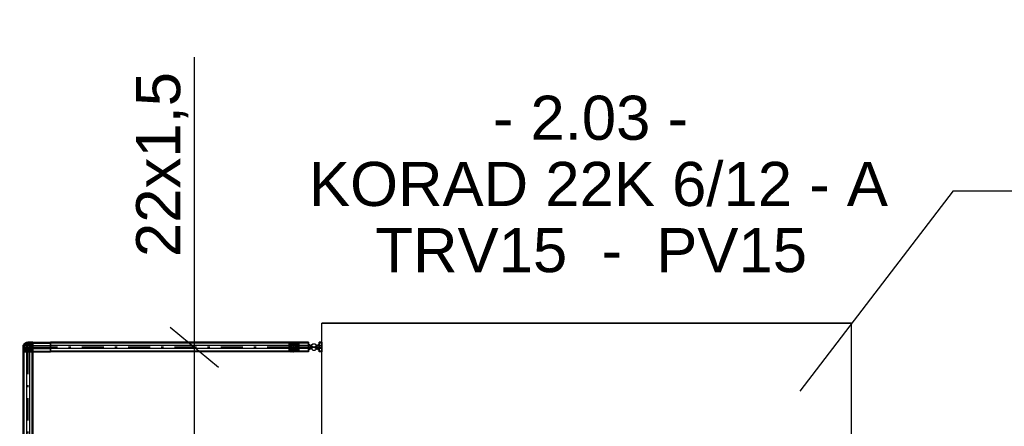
# Model space of a CAD drawing. Header units: millimetres. Extents: x 49721 to 99817, y 15126 to 82527.
# Tile 6 of 25: x 74081 to 76312, y 28095 to 29017. Entities that reach past the tile are written whole.
import ezdxf

# ---------------------------------------------------------------- set-up
doc = ezdxf.new("R2010")
doc.units = ezdxf.units.MM
doc.linetypes.add('ACAD_ISO03W100', pattern=[30, 12, -18])
doc.linetypes.add('DASHDOT', pattern=[105, 50, -25, 5, -25])
doc.layers.add('2__NP___VYKUROVACIE_TELES_', color=3, linetype='Continuous', lineweight=30)
for name, color, linetype in [('NEDEFINOVAN__POTRUBIE', 7, 'Continuous'), ('POLO_KY', 7, 'Continuous'), ('PR_VODN__POTRUBIE', 7, 'Continuous')]:
    doc.layers.add(name, color=color, linetype=linetype)
doc.styles.add('ARIAL', font='arial.ttf')

msp = doc.modelspace()

# ---------------------------------------------------------------- linework, layer by layer
for p, q in [((76196, 28629), (75848.5, 28174.8)), ((76196, 28629), (78106.1, 28629)), ((74421.9, 28319.9), (74531.4, 28228.8))]:
    msp.add_line(p, q)
at = {"color": 8, "linetype": 'ACAD_ISO03W100', "ltscale": 10}
msp.add_circle((75567, 27765.6), 2368.4, dxfattribs=at)
at = {"layer": '2__NP___VYKUROVACIE_TELES_', "color": 92}
for p, q in [((74766, 27728.4), (74766, 28328.4)), ((74766, 27728.4), (74766, 28328.4)), ((74788.5, 28328.4), (74788.5, 28328.4)), ((74823.5, 28328.4), (74823.5, 28328.4)), ((74858.5, 28328.4), (74858.5, 28328.4)), ((74893.5, 28328.4), (74893.5, 28328.4)), ((74928.5, 28328.4), (74928.5, 28328.4)), ((74963.5, 28328.4), (74963.5, 28328.4)), ((74998.5, 28328.4), (74998.5, 28328.4)), ((75033.5, 28328.4), (75033.5, 28328.4)), ((75068.5, 28328.4), (75068.5, 28328.4)), ((75103.5, 28328.4), (75103.5, 28328.4)), ((75138.5, 28328.4), (75138.5, 28328.4)), ((75173.5, 28328.4), (75173.5, 28328.4)), ((75208.5, 28328.4), (75208.5, 28328.4)), ((75243.5, 28328.4), (75243.5, 28328.4)), ((75278.5, 28328.4), (75278.5, 28328.4)), ((75313.5, 28328.4), (75313.5, 28328.4)), ((75348.5, 28328.4), (75348.5, 28328.4)), ((75383.5, 28328.4), (75383.5, 28328.4)), ((75418.5, 28328.4), (75418.5, 28328.4)), ((75453.5, 28328.4), (75453.5, 28328.4)), ((75488.5, 28328.4), (75488.5, 28328.4)), ((75523.5, 28328.4), (75523.5, 28328.4)), ((75558.5, 28328.4), (75558.5, 28328.4)), ((75593.5, 28328.4), (75593.5, 28328.4)), ((75628.5, 28328.4), (75628.5, 28328.4)), ((75663.5, 28328.4), (75663.5, 28328.4)), ((75698.5, 28328.4), (75698.5, 28328.4)), ((75733.5, 28328.4), (75733.5, 28328.4)), ((75768.5, 28328.4), (75768.5, 28328.4)), ((75803.5, 28328.4), (75803.5, 28328.4)), ((75838.5, 28328.4), (75838.5, 28328.4)), ((75873.5, 28328.4), (75873.5, 28328.4)), ((75908.5, 28328.4), (75908.5, 28328.4)), ((75943.5, 28328.4), (75943.5, 28328.4)), ((75966, 27728.4), (75966, 28328.4)), ((75966, 27728.4), (75966, 28328.4))]:
    msp.add_line(p, q, dxfattribs=at)
msp.add_lwpolyline([(75966, 28328.4), (74766, 28328.4), (74766, 28328.4), (75966, 28328.4), (75966, 28328.4)], dxfattribs=at)
at = {"layer": 'NEDEFINOVAN__POTRUBIE', "color": 7}
for p, q in [((74747.6, 28274.4), (74735.4, 28281)), ((74747.6, 28274.4), (74735.4, 28281)), ((74735.4, 28278.5), (74735.4, 28281)), ((74735.4, 28281), (74735.4, 28281)), ((74735.4, 28281), (74735.4, 28278.5)), ((74747.6, 28274.4), (74735.4, 28278.5)), ((74747.6, 28274.4), (74735.4, 28278.5)), ((74735.4, 28274.4), (74735.4, 28278.5)), ((74735.4, 28278.5), (74735.4, 28274.4)), ((74747.6, 28274.4), (74735.4, 28274.4)), ((74747.6, 28274.4), (74735.4, 28270.2)), ((74747.6, 28274.4), (74735.4, 28267.7)), ((74747.6, 28274.4), (74735.4, 28267.7)), ((74747.6, 28274.4), (74735.4, 28270.2)), ((74747.6, 28274.4), (74735.4, 28274.4)), ((74735.4, 28274.4), (74735.4, 28270.2)), ((74735.4, 28270.2), (74735.4, 28274.4)), ((74747.6, 28274.4), (74759.7, 28281)), ((74747.6, 28274.4), (74759.7, 28281)), ((74747.6, 28274.4), (74759.7, 28278.5)), ((74747.6, 28274.4), (74759.7, 28278.5)), ((74747.6, 28274.4), (74759.7, 28274.4)), ((74747.6, 28274.4), (74759.7, 28270.2)), ((74747.6, 28274.4), (74759.7, 28267.7)), ((74747.6, 28274.4), (74759.7, 28267.7)), ((74747.6, 28274.4), (74759.7, 28270.2)), ((74747.6, 28274.4), (74759.7, 28274.4)), ((74747.6, 28274.4), (74747.6, 28274.4)), ((74747.6, 28274.4), (74747.6, 28274.4)), ((74747.6, 28274.4), (74747.6, 28274.4)), ((74747.6, 28274.4), (74747.6, 28274.4)), ((74747.6, 28274.4), (74747.6, 28274.4)), ((74747.6, 28274.4), (74747.6, 28274.4)), ((74747.6, 28274.4), (74747.6, 28274.4)), ((74747.6, 28274.4), (74747.6, 28274.4)), ((74747.6, 28274.4), (74747.6, 28274.4)), ((74747.6, 28274.4), (74747.6, 28274.4)), ((74747.6, 28274.4), (74747.6, 28274.4)), ((74747.6, 28274.4), (74747.6, 28274.4)), ((74747.6, 28274.4), (74747.6, 28274.4)), ((74747.6, 28274.4), (74747.6, 28274.4)), ((74747.6, 28274.4), (74747.6, 28274.4)), ((74747.6, 28274.4), (74747.6, 28274.4)), ((74747.6, 28274.4), (74747.6, 28274.4)), ((74747.6, 28274.4), (74747.6, 28274.4)), ((74747.6, 28274.4), (74747.6, 28274.4)), ((74747.6, 28274.4), (74747.6, 28274.4)), ((74747.6, 28274.4), (74747.6, 28274.4)), ((74766, 28285.4), (74759.7, 28285.4)), ((74759.7, 28285.4), (74759.7, 28283.3)), ((74759.7, 28283.3), (74759.7, 28285.4)), ((74766, 28283.3), (74759.7, 28283.3)), ((74766, 28283.3), (74759.7, 28283.3)), ((74759.7, 28283.3), (74759.7, 28277.8)), ((74759.7, 28277.8), (74759.7, 28283.3)), ((74759.7, 28278.5), (74759.7, 28281)), ((74759.7, 28281), (74759.7, 28281)), ((74759.7, 28281), (74759.7, 28278.5)), ((74759.7, 28274.4), (74759.7, 28278.5)), ((74759.7, 28278.5), (74759.7, 28274.4)), ((74766, 28277.8), (74759.7, 28277.8)), ((74766, 28277.8), (74759.7, 28277.8)), ((74759.7, 28277.8), (74759.7, 28271)), ((74759.7, 28271), (74759.7, 28277.8)), ((74766, 28274.4), (74759.7, 28274.4)), ((74759.7, 28274.4), (74759.7, 28270.2)), ((74759.7, 28270.2), (74759.7, 28274.4)), ((74766, 28271), (74759.7, 28271)), ((74766, 28271), (74759.7, 28271)), ((74759.7, 28271), (74759.7, 28265.5)), ((74759.7, 28265.5), (74759.7, 28271)), ((74766, 28285.4), (74766, 28283.3)), ((74766, 28283.3), (74766, 28285.4)), ((74766, 28283.3), (74766, 28277.8)), ((74766, 28277.8), (74766, 28283.3)), ((74766, 28277.8), (74766, 28271)), ((74766, 28271), (74766, 28277.8)), ((74766, 28271), (74766, 28265.5)), ((74766, 28265.5), (74766, 28271)), ((74735.4, 28270.2), (74735.4, 28267.7)), ((74735.4, 28267.7), (74735.4, 28270.2)), ((74735.4, 28267.7), (74735.4, 28267.7)), ((74759.7, 28270.2), (74759.7, 28267.7)), ((74759.7, 28267.7), (74759.7, 28270.2)), ((74759.7, 28267.7), (74759.7, 28267.7)), ((74766, 28265.5), (74759.7, 28265.5)), ((74766, 28265.5), (74759.7, 28265.5)), ((74759.7, 28265.5), (74759.7, 28263.4)), ((74759.7, 28263.4), (74759.7, 28265.5)), ((74766, 28263.4), (74759.7, 28263.4)), ((74766, 28265.5), (74766, 28263.4)), ((74766, 28263.4), (74766, 28265.5))]:
    msp.add_line(p, q, dxfattribs=at)
msp.add_lwpolyline([(74740.6, 28274.4), (74741.9, 28270.2), (74745.4, 28267.7), (74749.7, 28267.7), (74753.2, 28270.2), (74754.6, 28274.4), (74753.2, 28278.5), (74749.7, 28281), (74745.4, 28281), (74741.9, 28278.5), (74740.6, 28274.4)], dxfattribs=at)
at = {"layer": 'POLO_KY', "color": 7}
msp.add_line((74476.7, 27782.4), (74476.7, 28931.7), dxfattribs=at)
at = {"layer": 'PR_VODN__POTRUBIE', "color": 12}
for p, q in [((74093, 28283.3), (74089, 28277.8)), ((74093, 28283.3), (74089, 28277.8)), ((74089, 28277.8), (74089, 28277.8)), ((74089, 28277.8), (74089, 28271)), ((74089, 28277.8), (74089, 28271)), ((74089, 28271), (74089, 28271)), ((74089, 28271), (74093, 28265.5)), ((74089, 28271), (74093, 28265.5)), ((74099.4, 28285.4), (74093, 28283.3)), ((74099.4, 28285.4), (74093, 28283.3)), ((74093, 28283.3), (74093, 28283.3)), ((74099.4, 28285.4), (74099.4, 28285.4)), ((74105.9, 28283.3), (74099.4, 28285.4)), ((74105.9, 28283.3), (74099.4, 28285.4)), ((74105.9, 28283.3), (74105.9, 28283.3)), ((74109.9, 28277.8), (74105.9, 28283.3)), ((74109.9, 28277.8), (74105.9, 28283.3)), ((74105.9, 28265.5), (74109.9, 28271)), ((74105.9, 28265.5), (74109.9, 28271)), ((74109.9, 28277.8), (74109.9, 28277.8)), ((74109.9, 28271), (74109.9, 28277.8)), ((74109.9, 28271), (74109.9, 28277.8)), ((74109.9, 28271), (74109.9, 28271)), ((74110.4, 28285.4), (74150.7, 28285.4)), ((74110.4, 28285.4), (74110.4, 28283.3)), ((74110.4, 28283.3), (74110.4, 28285.4)), ((74110.4, 28283.3), (74150.7, 28283.3)), ((74110.4, 28283.3), (74150.7, 28283.3)), ((74110.4, 28283.3), (74110.4, 28277.8)), ((74110.4, 28277.8), (74110.4, 28283.3)), ((74110.4, 28277.8), (74150.7, 28277.8)), ((74110.4, 28277.8), (74150.7, 28277.8)), ((74110.4, 28277.8), (74110.4, 28271)), ((74110.4, 28271), (74110.4, 28277.8)), ((74110.4, 28271), (74150.7, 28271)), ((74110.4, 28271), (74150.7, 28271)), ((74110.4, 28271), (74110.4, 28265.5)), ((74110.4, 28265.5), (74110.4, 28271)), ((74691.5, 28285.4), (74150.7, 28285.4)), ((74150.7, 28285.4), (74150.7, 28283.3)), ((74150.7, 28283.3), (74150.7, 28285.4)), ((74150.7, 28285.4), (74150.7, 28283.3)), ((74150.7, 28283.3), (74150.7, 28285.4)), ((74691.5, 28283.3), (74150.7, 28283.3)), ((74691.5, 28283.3), (74150.7, 28283.3)), ((74150.7, 28283.3), (74150.7, 28277.8)), ((74150.7, 28277.8), (74150.7, 28283.3)), ((74150.7, 28283.3), (74150.7, 28277.8)), ((74150.7, 28277.8), (74150.7, 28283.3)), ((74691.5, 28277.8), (74150.7, 28277.8)), ((74691.5, 28277.8), (74150.7, 28277.8)), ((74150.7, 28277.8), (74150.7, 28271)), ((74150.7, 28271), (74150.7, 28277.8)), ((74150.7, 28277.8), (74150.7, 28271)), ((74150.7, 28271), (74150.7, 28277.8)), ((74691.5, 28271), (74150.7, 28271)), ((74691.5, 28271), (74150.7, 28271)), ((74150.7, 28271), (74150.7, 28265.5)), ((74150.7, 28265.5), (74150.7, 28271)), ((74150.7, 28271), (74150.7, 28265.5)), ((74150.7, 28265.5), (74150.7, 28271)), ((74691.5, 28285.4), (74691.5, 28283.3)), ((74691.5, 28283.3), (74691.5, 28285.4)), ((74691.5, 28283.3), (74691.5, 28277.8)), ((74691.5, 28277.8), (74691.5, 28283.3)), ((74691.5, 28277.8), (74691.5, 28271)), ((74691.5, 28271), (74691.5, 28277.8)), ((74691.5, 28271), (74691.5, 28265.5)), ((74691.5, 28265.5), (74691.5, 28271)), ((74696, 28283.3), (74692, 28277.8)), ((74696, 28283.3), (74692, 28277.8)), ((74692, 28277.8), (74692, 28277.8)), ((74692, 28277.8), (74692, 28271)), ((74692, 28277.8), (74692, 28271)), ((74692, 28271), (74692, 28271)), ((74692, 28271), (74696, 28265.5)), ((74692, 28271), (74696, 28265.5)), ((74702.5, 28285.4), (74696, 28283.3)), ((74702.5, 28285.4), (74696, 28283.3)), ((74696, 28283.3), (74696, 28283.3)), ((74702.5, 28285.4), (74702.5, 28285.4)), ((74708.9, 28283.3), (74702.5, 28285.4)), ((74708.9, 28283.3), (74702.5, 28285.4)), ((74708.9, 28283.3), (74708.9, 28283.3)), ((74712.9, 28277.8), (74708.9, 28283.3)), ((74712.9, 28277.8), (74708.9, 28283.3)), ((74708.9, 28265.5), (74712.9, 28271)), ((74708.9, 28265.5), (74712.9, 28271)), ((74712.9, 28277.8), (74712.9, 28277.8)), ((74712.9, 28271), (74712.9, 28277.8)), ((74712.9, 28271), (74712.9, 28277.8)), ((74712.9, 28271), (74712.9, 28271)), ((74735.4, 28285.4), (74713.5, 28285.4)), ((74713.5, 28285.4), (74713.5, 28283.3)), ((74713.5, 28283.3), (74713.5, 28285.4)), ((74735.4, 28283.3), (74713.5, 28283.3)), ((74735.4, 28283.3), (74713.5, 28283.3)), ((74713.5, 28283.3), (74713.5, 28277.8)), ((74713.5, 28277.8), (74713.5, 28283.3)), ((74735.4, 28277.8), (74713.5, 28277.8)), ((74735.4, 28277.8), (74713.5, 28277.8)), ((74713.5, 28277.8), (74713.5, 28271)), ((74713.5, 28271), (74713.5, 28277.8)), ((74735.4, 28271), (74713.5, 28271)), ((74735.4, 28271), (74713.5, 28271)), ((74713.5, 28271), (74713.5, 28265.5)), ((74713.5, 28265.5), (74713.5, 28271)), ((74735.4, 28285.4), (74735.4, 28283.3)), ((74735.4, 28283.3), (74735.4, 28285.4)), ((74735.4, 28283.3), (74735.4, 28277.8)), ((74735.4, 28277.8), (74735.4, 28283.3)), ((74735.4, 28277.8), (74735.4, 28271)), ((74735.4, 28271), (74735.4, 28277.8)), ((74735.4, 28271), (74735.4, 28265.5)), ((74735.4, 28265.5), (74735.4, 28271)), ((74088.4, 28263.4), (74088.4, 27528.4)), ((74088.4, 28263.4), (74090.5, 28263.4)), ((74090.5, 28263.4), (74088.4, 28263.4)), ((74090.5, 28263.4), (74090.5, 27528.4)), ((74090.5, 28263.4), (74090.5, 27528.4)), ((74090.5, 28263.4), (74096, 28263.4)), ((74096, 28263.4), (74090.5, 28263.4)), ((74093, 28265.5), (74093, 28265.5)), ((74093, 28265.5), (74099.4, 28263.4)), ((74093, 28265.5), (74099.4, 28263.4)), ((74096, 28263.4), (74096, 27528.4)), ((74096, 28263.4), (74096, 27528.4)), ((74096, 28263.4), (74102.8, 28263.4)), ((74102.8, 28263.4), (74096, 28263.4)), ((74099.4, 28263.4), (74105.9, 28265.5)), ((74099.4, 28263.4), (74105.9, 28265.5)), ((74099.4, 28263.4), (74099.4, 28263.4)), ((74102.8, 28263.4), (74102.8, 27528.4)), ((74102.8, 28263.4), (74102.8, 27528.4)), ((74102.8, 28263.4), (74108.3, 28263.4)), ((74108.3, 28263.4), (74102.8, 28263.4)), ((74105.9, 28265.5), (74105.9, 28265.5)), ((74108.3, 28263.4), (74108.3, 27528.4)), ((74108.3, 28263.4), (74108.3, 27528.4)), ((74108.3, 28263.4), (74110.4, 28263.4)), ((74110.4, 28263.4), (74108.3, 28263.4)), ((74110.4, 28265.5), (74150.7, 28265.5)), ((74110.4, 28265.5), (74150.7, 28265.5)), ((74110.4, 28265.5), (74110.4, 28263.4)), ((74110.4, 28263.4), (74110.4, 28265.5)), ((74110.4, 28263.4), (74110.4, 27528.4)), ((74110.4, 28263.4), (74150.7, 28263.4)), ((74691.5, 28265.5), (74150.7, 28265.5)), ((74691.5, 28265.5), (74150.7, 28265.5)), ((74150.7, 28265.5), (74150.7, 28263.4)), ((74150.7, 28263.4), (74150.7, 28265.5)), ((74150.7, 28265.5), (74150.7, 28263.4)), ((74150.7, 28263.4), (74150.7, 28265.5)), ((74691.5, 28263.4), (74150.7, 28263.4)), ((74691.5, 28265.5), (74691.5, 28263.4)), ((74691.5, 28263.4), (74691.5, 28265.5)), ((74696, 28265.5), (74696, 28265.5)), ((74696, 28265.5), (74702.5, 28263.4)), ((74696, 28265.5), (74702.5, 28263.4)), ((74702.5, 28263.4), (74708.9, 28265.5)), ((74702.5, 28263.4), (74708.9, 28265.5)), ((74702.5, 28263.4), (74702.5, 28263.4)), ((74708.9, 28265.5), (74708.9, 28265.5)), ((74735.4, 28265.5), (74713.5, 28265.5)), ((74735.4, 28265.5), (74713.5, 28265.5)), ((74713.5, 28265.5), (74713.5, 28263.4)), ((74713.5, 28263.4), (74713.5, 28265.5)), ((74735.4, 28263.4), (74713.5, 28263.4)), ((74735.4, 28265.5), (74735.4, 28263.4)), ((74735.4, 28263.4), (74735.4, 28265.5))]:
    msp.add_line(p, q, dxfattribs=at)
at = {"layer": 'PR_VODN__POTRUBIE', "color": 160, "linetype": 'DASHDOT'}
for p, q in [((74110.4, 28274.4), (74150.7, 28274.4)), ((74691.5, 28274.4), (74150.7, 28274.4)), ((74735.4, 28274.4), (74713.5, 28274.4)), ((74099.4, 28263.4), (74099.4, 27528.4))]:
    msp.add_line(p, q, dxfattribs=at)
at = {"layer": 'PR_VODN__POTRUBIE', "color": 12}
for points in [[(74088.4, 28274.4), (74090.5, 28267.9), (74096, 28263.9), (74102.8, 28263.9), (74108.3, 28267.9), (74110.4, 28274.4), (74108.3, 28280.8), (74102.8, 28284.8), (74096, 28284.8), (74090.5, 28280.8), (74088.4, 28274.4)], [(74088.4, 28274), (74090.5, 28267.7), (74096, 28263.9), (74102.8, 28263.9), (74108.3, 28267.7), (74110.4, 28274), (74108.3, 28280.2), (74102.8, 28284.1), (74096, 28284.1), (74090.5, 28280.2), (74088.4, 28274)], [(74088.4, 28272.9), (74090.5, 28267.3), (74096, 28263.8), (74102.8, 28263.8), (74108.3, 28267.3), (74110.4, 28272.9), (74108.3, 28278.5), (74102.8, 28281.9), (74096, 28281.9), (74090.5, 28278.5), (74088.4, 28272.9)], [(74088.4, 28271.1), (74090.5, 28266.6), (74096, 28263.7), (74102.8, 28263.7), (74108.3, 28266.6), (74110.4, 28271.1), (74108.3, 28275.7), (74102.8, 28278.5), (74096, 28278.5), (74090.5, 28275.7), (74088.4, 28271.1)], [(74088.4, 28274.4), (74088.4, 28274), (74088.4, 28272.9), (74088.4, 28271.1), (74088.4, 28268.9), (74088.4, 28266.2), (74088.4, 28263.4)], [(74088.4, 28268.9), (74090.5, 28265.6), (74096, 28263.6), (74102.8, 28263.6), (74108.3, 28265.6), (74110.4, 28268.9), (74108.3, 28272.1), (74102.8, 28274.1), (74096, 28274.1), (74090.5, 28272.1), (74088.4, 28268.9)], [(74099.4, 28285.4), (74105.9, 28283.3), (74109.9, 28277.8), (74109.9, 28271), (74105.9, 28265.5), (74099.4, 28263.4), (74093, 28265.5), (74089, 28271), (74089, 28277.8), (74093, 28283.3), (74099.4, 28285.4)], [(74110.4, 28277.8), (74104.9, 28277.8), (74099.7, 28277.8), (74095.3, 28277.8), (74091.8, 28277.8), (74089.7, 28277.8), (74089, 28277.8)], [(74110.4, 28271), (74104.9, 28271), (74099.7, 28271), (74095.3, 28271), (74091.8, 28271), (74089.7, 28271), (74089, 28271)], [(74099.8, 28285.4), (74106, 28283.3), (74109.9, 28277.8), (74109.9, 28271), (74106, 28265.5), (74099.8, 28263.4), (74093.6, 28265.5), (74089.7, 28271), (74089.7, 28277.8), (74093.6, 28283.3), (74099.8, 28285.4)], [(74090.5, 28280.8), (74090.5, 28280.2), (74090.5, 28278.5), (74090.5, 28275.7), (74090.5, 28272.1), (74090.5, 28267.9), (74090.5, 28263.4)], [(74100.9, 28285.4), (74106.5, 28283.3), (74110, 28277.8), (74110, 28271), (74106.5, 28265.5), (74100.9, 28263.4), (74095.3, 28265.5), (74091.8, 28271), (74091.8, 28277.8), (74095.3, 28283.3), (74100.9, 28285.4)], [(74110.4, 28283.3), (74105.9, 28283.3), (74101.7, 28283.3), (74098.1, 28283.3), (74095.3, 28283.3), (74093.6, 28283.3), (74093, 28283.3)], [(74102.7, 28285.4), (74107.2, 28283.3), (74110, 28277.8), (74110, 28271), (74107.2, 28265.5), (74102.7, 28263.4), (74098.1, 28265.5), (74095.3, 28271), (74095.3, 28277.8), (74098.1, 28283.3), (74102.7, 28285.4)], [(74096, 28284.8), (74096, 28284.1), (74096, 28281.9), (74096, 28278.5), (74096, 28274.1), (74096, 28268.9), (74096, 28263.4)], [(74110.4, 28285.4), (74107.6, 28285.4), (74104.9, 28285.4), (74102.7, 28285.4), (74100.9, 28285.4), (74099.8, 28285.4), (74099.4, 28285.4)], [(74104.9, 28285.4), (74108.2, 28283.3), (74110.2, 28277.8), (74110.2, 28271), (74108.2, 28265.5), (74104.9, 28263.4), (74101.7, 28265.5), (74099.7, 28271), (74099.7, 28277.8), (74101.7, 28283.3), (74104.9, 28285.4)], [(74102.8, 28284.8), (74102.8, 28284.1), (74102.8, 28281.9), (74102.8, 28278.5), (74102.8, 28274.1), (74102.8, 28268.9), (74102.8, 28263.4)], [(74107.6, 28285.4), (74109.3, 28283.3), (74110.3, 28277.8), (74110.3, 28271), (74109.3, 28265.5), (74107.6, 28263.4), (74105.9, 28265.5), (74104.9, 28271), (74104.9, 28277.8), (74105.9, 28283.3), (74107.6, 28285.4)], [(74110.4, 28283.3), (74109.3, 28283.3), (74108.2, 28283.3), (74107.2, 28283.3), (74106.5, 28283.3), (74106, 28283.3), (74105.9, 28283.3)], [(74108.3, 28280.8), (74108.3, 28280.2), (74108.3, 28278.5), (74108.3, 28275.7), (74108.3, 28272.1), (74108.3, 28267.9), (74108.3, 28263.4)], [(74110.4, 28277.8), (74110.3, 28277.8), (74110.2, 28277.8), (74110, 28277.8), (74110, 28277.8), (74109.9, 28277.8), (74109.9, 28277.8)], [(74110.4, 28271), (74110.3, 28271), (74110.2, 28271), (74110, 28271), (74110, 28271), (74109.9, 28271), (74109.9, 28271)], [(74110.4, 28285.4), (74110.4, 28283.3), (74110.4, 28277.8), (74110.4, 28271), (74110.4, 28265.5), (74110.4, 28263.4), (74110.4, 28265.5), (74110.4, 28271), (74110.4, 28277.8), (74110.4, 28283.3), (74110.4, 28285.4)], [(74110.4, 28274.4), (74110.4, 28274), (74110.4, 28272.9), (74110.4, 28271.1), (74110.4, 28268.9), (74110.4, 28266.2), (74110.4, 28263.4)], [(74691.5, 28285.4), (74691.5, 28283.3), (74691.5, 28277.8), (74691.5, 28271), (74691.5, 28265.5), (74691.5, 28263.4), (74691.5, 28265.5), (74691.5, 28271), (74691.5, 28277.8), (74691.5, 28283.3), (74691.5, 28285.4)], [(74702.5, 28285.4), (74702.1, 28285.4), (74701, 28285.4), (74699.2, 28285.4), (74697, 28285.4), (74694.3, 28285.4), (74691.5, 28285.4)], [(74696, 28283.3), (74695.8, 28283.3), (74695.4, 28283.3), (74694.7, 28283.3), (74693.7, 28283.3), (74692.6, 28283.3), (74691.5, 28283.3)], [(74708.9, 28283.3), (74708.3, 28283.3), (74706.6, 28283.3), (74703.8, 28283.3), (74700.2, 28283.3), (74696, 28283.3), (74691.5, 28283.3)], [(74692, 28277.8), (74692, 28277.8), (74691.9, 28277.8), (74691.8, 28277.8), (74691.7, 28277.8), (74691.6, 28277.8), (74691.5, 28277.8)], [(74712.9, 28277.8), (74712.2, 28277.8), (74710, 28277.8), (74706.6, 28277.8), (74702.2, 28277.8), (74697, 28277.8), (74691.5, 28277.8)], [(74692, 28271), (74692, 28271), (74691.9, 28271), (74691.8, 28271), (74691.7, 28271), (74691.6, 28271), (74691.5, 28271)], [(74712.9, 28271), (74712.2, 28271), (74710, 28271), (74706.6, 28271), (74702.2, 28271), (74697, 28271), (74691.5, 28271)], [(74694.3, 28285.4), (74692.6, 28283.3), (74691.6, 28277.8), (74691.6, 28271), (74692.6, 28265.5), (74694.3, 28263.4), (74696, 28265.5), (74697, 28271), (74697, 28277.8), (74696, 28283.3), (74694.3, 28285.4)], [(74697, 28285.4), (74693.7, 28283.3), (74691.7, 28277.8), (74691.7, 28271), (74693.7, 28265.5), (74697, 28263.4), (74700.2, 28265.5), (74702.2, 28271), (74702.2, 28277.8), (74700.2, 28283.3), (74697, 28285.4)], [(74699.2, 28285.4), (74694.7, 28283.3), (74691.8, 28277.8), (74691.8, 28271), (74694.7, 28265.5), (74699.2, 28263.4), (74703.8, 28265.5), (74706.6, 28271), (74706.6, 28277.8), (74703.8, 28283.3), (74699.2, 28285.4)], [(74701, 28285.4), (74695.4, 28283.3), (74691.9, 28277.8), (74691.9, 28271), (74695.4, 28265.5), (74701, 28263.4), (74706.6, 28265.5), (74710, 28271), (74710, 28277.8), (74706.6, 28283.3), (74701, 28285.4)], [(74702.5, 28285.4), (74708.9, 28283.3), (74712.9, 28277.8), (74712.9, 28271), (74708.9, 28265.5), (74702.5, 28263.4), (74696, 28265.5), (74692, 28271), (74692, 28277.8), (74696, 28283.3), (74702.5, 28285.4)], [(74702.5, 28285.4), (74696, 28283.3), (74692, 28277.8), (74692, 28271), (74696, 28265.5), (74702.5, 28263.4), (74708.9, 28265.5), (74712.9, 28271), (74712.9, 28277.8), (74708.9, 28283.3), (74702.5, 28285.4)], [(74702.1, 28285.4), (74695.8, 28283.3), (74692, 28277.8), (74692, 28271), (74695.8, 28265.5), (74702.1, 28263.4), (74708.3, 28265.5), (74712.2, 28271), (74712.2, 28277.8), (74708.3, 28283.3), (74702.1, 28285.4)], [(74713.5, 28277.8), (74707.9, 28277.8), (74702.7, 28277.8), (74698.3, 28277.8), (74694.9, 28277.8), (74692.7, 28277.8), (74692, 28277.8)], [(74713.5, 28271), (74707.9, 28271), (74702.7, 28271), (74698.3, 28271), (74694.9, 28271), (74692.7, 28271), (74692, 28271)], [(74702.8, 28285.4), (74709.1, 28283.3), (74712.9, 28277.8), (74712.9, 28271), (74709.1, 28265.5), (74702.8, 28263.4), (74696.6, 28265.5), (74692.7, 28271), (74692.7, 28277.8), (74696.6, 28283.3), (74702.8, 28285.4)], [(74703.9, 28285.4), (74709.5, 28283.3), (74713, 28277.8), (74713, 28271), (74709.5, 28265.5), (74703.9, 28263.4), (74698.3, 28265.5), (74694.9, 28271), (74694.9, 28277.8), (74698.3, 28283.3), (74703.9, 28285.4)], [(74713.5, 28283.3), (74708.9, 28283.3), (74704.7, 28283.3), (74701.1, 28283.3), (74698.3, 28283.3), (74696.6, 28283.3), (74696, 28283.3)], [(74705.7, 28285.4), (74710.3, 28283.3), (74713.1, 28277.8), (74713.1, 28271), (74710.3, 28265.5), (74705.7, 28263.4), (74701.1, 28265.5), (74698.3, 28271), (74698.3, 28277.8), (74701.1, 28283.3), (74705.7, 28285.4)], [(74713.5, 28285.4), (74710.6, 28285.4), (74708, 28285.4), (74705.7, 28285.4), (74703.9, 28285.4), (74702.8, 28285.4), (74702.5, 28285.4)], [(74708, 28285.4), (74711.2, 28283.3), (74713.2, 28277.8), (74713.2, 28271), (74711.2, 28265.5), (74708, 28263.4), (74704.7, 28265.5), (74702.7, 28271), (74702.7, 28277.8), (74704.7, 28283.3), (74708, 28285.4)], [(74710.6, 28285.4), (74712.3, 28283.3), (74713.3, 28277.8), (74713.3, 28271), (74712.3, 28265.5), (74710.6, 28263.4), (74708.9, 28265.5), (74707.9, 28271), (74707.9, 28277.8), (74708.9, 28283.3), (74710.6, 28285.4)], [(74713.5, 28283.3), (74712.3, 28283.3), (74711.2, 28283.3), (74710.3, 28283.3), (74709.5, 28283.3), (74709.1, 28283.3), (74708.9, 28283.3)], [(74713.5, 28277.8), (74713.3, 28277.8), (74713.2, 28277.8), (74713.1, 28277.8), (74713, 28277.8), (74712.9, 28277.8), (74712.9, 28277.8)], [(74713.5, 28271), (74713.3, 28271), (74713.2, 28271), (74713.1, 28271), (74713, 28271), (74712.9, 28271), (74712.9, 28271)], [(74713.5, 28285.4), (74713.5, 28283.3), (74713.5, 28277.8), (74713.5, 28271), (74713.5, 28265.5), (74713.5, 28263.4), (74713.5, 28265.5), (74713.5, 28271), (74713.5, 28277.8), (74713.5, 28283.3), (74713.5, 28285.4)], [(74088.4, 28266.2), (74090.5, 28264.5), (74096, 28263.5), (74102.8, 28263.5), (74108.3, 28264.5), (74110.4, 28266.2), (74108.3, 28267.9), (74102.8, 28268.9), (74096, 28268.9), (74090.5, 28267.9), (74088.4, 28266.2)], [(74088.4, 28263.4), (74090.5, 28263.4), (74096, 28263.4), (74102.8, 28263.4), (74108.3, 28263.4), (74110.4, 28263.4), (74108.3, 28263.4), (74102.8, 28263.4), (74096, 28263.4), (74090.5, 28263.4), (74088.4, 28263.4)], [(74090.5, 28267.9), (74090.5, 28267.7), (74090.5, 28267.3), (74090.5, 28266.6), (74090.5, 28265.6), (74090.5, 28264.5), (74090.5, 28263.4)], [(74110.4, 28265.5), (74105.9, 28265.5), (74101.7, 28265.5), (74098.1, 28265.5), (74095.3, 28265.5), (74093.6, 28265.5), (74093, 28265.5)], [(74096, 28263.9), (74096, 28263.9), (74096, 28263.8), (74096, 28263.7), (74096, 28263.6), (74096, 28263.5), (74096, 28263.4)], [(74110.4, 28263.4), (74107.6, 28263.4), (74104.9, 28263.4), (74102.7, 28263.4), (74100.9, 28263.4), (74099.8, 28263.4), (74099.4, 28263.4)], [(74102.8, 28263.9), (74102.8, 28263.9), (74102.8, 28263.8), (74102.8, 28263.7), (74102.8, 28263.6), (74102.8, 28263.5), (74102.8, 28263.4)], [(74110.4, 28265.5), (74109.3, 28265.5), (74108.2, 28265.5), (74107.2, 28265.5), (74106.5, 28265.5), (74106, 28265.5), (74105.9, 28265.5)], [(74108.3, 28267.9), (74108.3, 28267.7), (74108.3, 28267.3), (74108.3, 28266.6), (74108.3, 28265.6), (74108.3, 28264.5), (74108.3, 28263.4)], [(74696, 28265.5), (74695.8, 28265.5), (74695.4, 28265.5), (74694.7, 28265.5), (74693.7, 28265.5), (74692.6, 28265.5), (74691.5, 28265.5)], [(74708.9, 28265.5), (74708.3, 28265.5), (74706.6, 28265.5), (74703.8, 28265.5), (74700.2, 28265.5), (74696, 28265.5), (74691.5, 28265.5)], [(74702.5, 28263.4), (74702.1, 28263.4), (74701, 28263.4), (74699.2, 28263.4), (74697, 28263.4), (74694.3, 28263.4), (74691.5, 28263.4)], [(74713.5, 28265.5), (74708.9, 28265.5), (74704.7, 28265.5), (74701.1, 28265.5), (74698.3, 28265.5), (74696.6, 28265.5), (74696, 28265.5)], [(74713.5, 28263.4), (74710.6, 28263.4), (74708, 28263.4), (74705.7, 28263.4), (74703.9, 28263.4), (74702.8, 28263.4), (74702.5, 28263.4)], [(74713.5, 28265.5), (74712.3, 28265.5), (74711.2, 28265.5), (74710.3, 28265.5), (74709.5, 28265.5), (74709.1, 28265.5), (74708.9, 28265.5)]]:
    msp.add_lwpolyline(points, dxfattribs=at)
at = {"layer": 'PR_VODN__POTRUBIE', "color": 160, "linetype": 'DASHDOT'}
for points in [[(74099.4, 28285.4), (74093, 28283.3), (74089, 28277.8), (74089, 28271), (74093, 28265.5), (74099.4, 28263.4), (74105.9, 28265.5), (74109.9, 28271), (74109.9, 28277.8), (74105.9, 28283.3), (74099.4, 28285.4)], [(74099.4, 28274.4), (74099.4, 28273.8), (74099.4, 28272.3), (74099.4, 28269.8), (74099.4, 28266.8), (74099.4, 28263.4)], [(74110.4, 28274.4), (74107, 28274.4), (74104, 28274.4), (74101.5, 28274.4), (74100, 28274.4), (74099.4, 28274.4)], [(74150.7, 28274.4), (74150.7, 28274.4)], [(74702.5, 28274.4), (74701.9, 28274.4), (74700.4, 28274.4), (74697.9, 28274.4), (74694.9, 28274.4), (74691.5, 28274.4)], [(74702.5, 28285.4), (74696, 28283.3), (74692, 28277.8), (74692, 28271), (74696, 28265.5), (74702.5, 28263.4), (74708.9, 28265.5), (74712.9, 28271), (74712.9, 28277.8), (74708.9, 28283.3), (74702.5, 28285.4)], [(74713.5, 28274.4), (74710.1, 28274.4), (74707, 28274.4), (74704.6, 28274.4), (74703, 28274.4), (74702.5, 28274.4)]]:
    msp.add_lwpolyline(points, dxfattribs=at)

# ---------------------------------------------------------------- texts
at = {"layer": 'POLO_KY', "color": 7, "style": 'ARIAL'}
msp.add_text('22x1,5', height=100, rotation=90, dxfattribs=at).set_placement((74444.7, 28478.6))
for s, p in [('- 2.03 -', (75153, 28744.3)), ('KORAD 22K 6/12 - A', (74736.5, 28594.3)), ('TRV15  -  PV15 ', (74887, 28444.3))]:
    msp.add_text(s, height=100, dxfattribs=at).set_placement(p)

doc.saveas('drawing.dxf')
